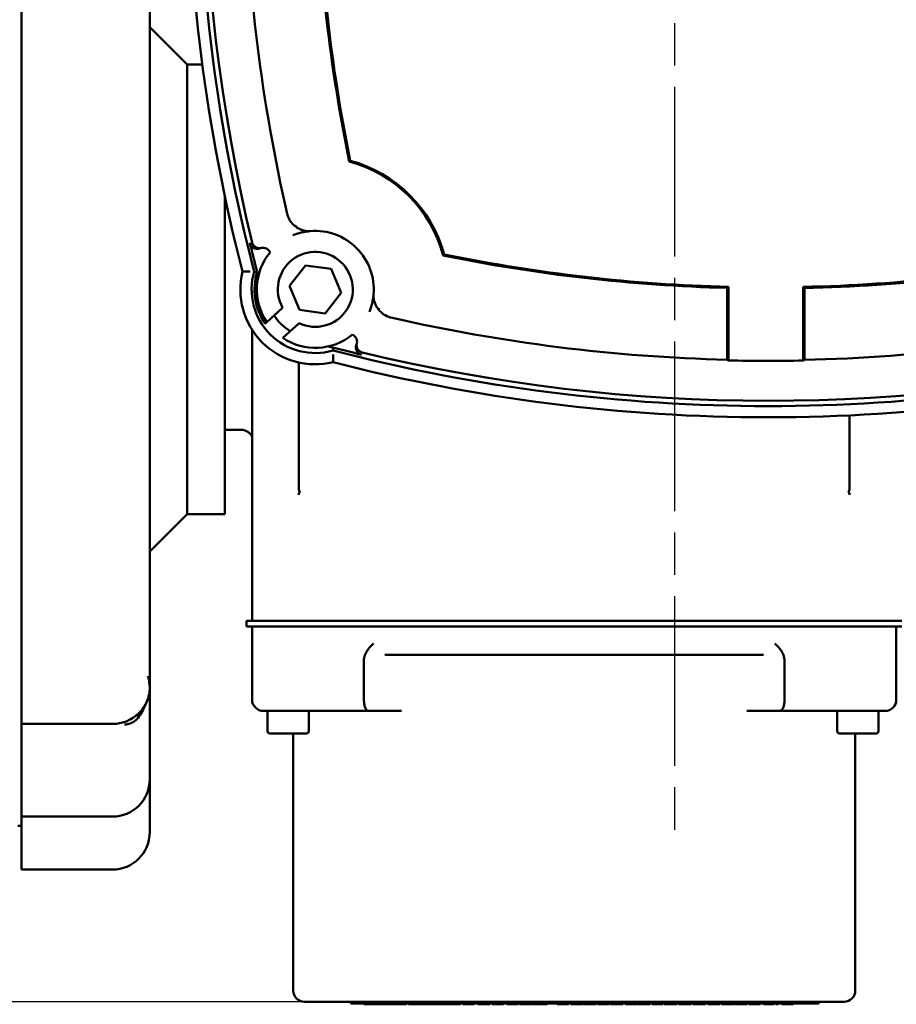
# Model space of a CAD drawing. Header units: millimetres. Extents: x 0 to 1680, y 0 to 1188.
# Tile 4 of 30: x 438 to 555, y 181 to 312. Entities that reach past the tile are written whole.
import ezdxf

# ---------------------------------------------------------------- set-up
doc = ezdxf.new("R2010")
doc.units = ezdxf.units.MM
doc.header["$LTSCALE"] = 4
doc.linetypes.add('CHAIN', pattern=[0.7087, 0.4724, -0.0591, 0.1181, -0.0591])
for name, color, linetype, lineweight in [('Видимый контур (ГОСТ)', 7, 'Continuous', 50), ('Маркер центра (ГОСТ)', 7, 'Continuous', 25), ('Размер (ГОСТ)', 7, 'Continuous', 25)]:
    doc.layers.add(name, color=color, linetype=linetype, lineweight=lineweight)
doc.styles.add('Обычный текст (ГОСТ)', font='GOST Common Italic.ttf')
doc.dimstyles.new('Обычный (ГОСТ)', dxfattribs={"dimscale": 4, "dimtxt": 3.5, "dimasz": 3.5, "dimexe": 1, "dimexo": 0, "dimgap": 0.5, "dimtad": 1, "dimtxsty": 'Обычный текст (ГОСТ)', "dimblk": 'Filled-1', "dimcen": 0.09, "dimdle": 15, "dimclrd": 256, "dimclre": 256, "dimclrt": 256, "dimazin": 2, "dimtfac": 0.714286, "dimtdec": 3, "dimtmove": 0, "dimatfit": 3, "dimfxl": 1, "dimtolj": 1, "dimlwd": 25, "dimlwe": 25, "dimarcsym": 0})

# ---------------------------------------------------------------- blocks, each defined once
blk = doc.blocks.new('Filled-1')
at = {"color": 0}
for p, q in [((0, 0), (-1, 0.1429)), ((-1, 0.1429), (-1, -0.1429)), ((-1, 0), (0, 0)), ((-1, -0.1429), (0, 0))]:
    blk.add_line(p, q, dxfattribs=at)
at = {"color": 0, "flags": 128}
blk.add_lwpolyline([(-1, -0.1429), (0, 0), (-1, 0.1429), (-1, -0.1429)], dxfattribs=at)
at = {"color": 0}
blk.add_solid([(-1, -0.1429), (0, 0), (-1, 0.1429), (-1, -0.1429)], dxfattribs=at)
blk = doc.blocks.new('*D15')
at = {"layer": 'Defpoints', "color": 0, "linetype": 'Continuous', "transparency": 16777216}
for p in [(540.41, 421.17), (193.57, 181.17), (479.74, 181.17)]:
    blk.add_point(p, dxfattribs=at)
at = {"layer": 'Размер (ГОСТ)', "linetype": 'Continuous', "lineweight": 25, "transparency": 16777216}
for p, q in [((540.41, 421.17), (189.57, 421.17)), ((193.57, 407.17), (193.57, 195.17)), ((479.74, 181.17), (189.57, 181.17))]:
    blk.add_line(p, q, dxfattribs=at)
at = {"layer": 'Размер (ГОСТ)', "linetype": 'Continuous', "lineweight": 25, "transparency": 16777216, "xscale": 14, "yscale": 14, "zscale": 14}
for p, rotation in [((193.57, 421.17), 90), ((193.57, 181.17), 270)]:
    blk.add_blockref('Filled-1', p, dxfattribs=dict(at, rotation=rotation))
at = {"layer": 'Размер (ГОСТ)', "linetype": 'Continuous', "lineweight": 25, "transparency": 16777216, "insert": (177.57, 285.58), "char_height": 14, "attachment_point": 1, "rotation": 90, "style": 'Обычный текст (ГОСТ)'}
blk.add_mtext('\\A1;240', dxfattribs=at)

msp = doc.modelspace()

# ---------------------------------------------------------------- linework, layer by layer
at = {"layer": 'Видимый контур (ГОСТ)'}
for p, q in [((438.266, 334.356), (438.266, 218.237)), ((455.366, 315.995), (455.366, 224.612)), ((460.366, 306.245), (455.366, 311.245)), ((460.366, 306.245), (462.38, 306.245)), ((460.366, 306.245), (460.366, 246.245)), ((465.365, 246.245), (465.365, 288.765)), ((474.021, 276.704), (476.138, 279.446)), ((476.138, 279.446), (479.571, 278.984)), ((479.571, 278.984), (480.887, 275.78)), ((475.338, 273.499), (474.021, 276.704)), ((532.408, 276.438), (532.408, 267.699)), ((532.565, 276.592), (532.565, 266.763)), ((542.565, 266.749), (542.565, 276.577)), ((542.722, 267.684), (542.722, 276.423)), ((480.887, 275.78), (478.771, 273.038)), ((470.983, 271.884), (473.095, 273.794)), ((478.771, 273.038), (475.338, 273.499)), ((469.021, 231.982), (469.021, 270.868)), ((470.754, 271.677), (470.729, 271.654)), ((470.983, 271.884), (470.754, 271.677)), ((475.29, 271.734), (473.109, 269.762)), ((475.262, 249.634), (475.262, 266.485)), ((548.728, 249.634), (548.728, 259.423)), ((467.615, 257.495), (465.365, 257.495)), ((460.366, 246.245), (455.366, 241.245)), ((460.366, 246.245), (465.365, 246.245)), ((475.404, 231.982), (468.271, 231.982)), ((468.271, 231.232), (468.271, 231.982)), ((475.404, 231.982), (483.39, 231.982)), ((483.39, 231.982), (484.239, 231.982)), ((484.239, 231.982), (539.75, 231.982)), ((539.75, 231.982), (540.6, 231.982)), ((540.6, 231.982), (548.586, 231.982)), ((555.719, 231.982), (548.586, 231.982)), ((475.404, 231.232), (468.271, 231.232)), ((469.021, 221.482), (469.021, 231.232)), ((475.404, 231.232), (483.39, 231.232)), ((483.39, 231.232), (484.239, 231.232)), ((484.239, 231.232), (539.75, 231.232)), ((539.75, 231.232), (540.6, 231.232)), ((540.6, 231.232), (548.586, 231.232)), ((555.719, 231.232), (548.586, 231.232)), ((554.969, 221.482), (554.969, 231.232)), ((486.726, 227.482), (537.267, 227.482)), ((483.942, 221.482), (483.942, 226.689)), ((540.05, 221.482), (540.05, 226.689)), ((455.366, 224.612), (455.366, 223.145)), ((455.366, 223.092), (455.366, 223.145)), ((455.366, 223.092), (455.366, 222.152)), ((474.979, 219.982), (470.521, 219.982)), ((471.083, 217.282), (471.083, 219.982)), ((474.979, 219.982), (482.965, 219.982)), ((476.583, 217.282), (476.583, 219.982)), ((482.965, 219.982), (484.658, 219.982)), ((484.658, 219.982), (488.976, 219.982)), ((535.017, 219.982), (539.334, 219.982)), ((539.334, 219.982), (541.025, 219.982)), ((541.025, 219.982), (549.011, 219.982)), ((547.083, 217.282), (547.083, 219.982)), ((553.469, 219.982), (549.011, 219.982)), ((552.583, 217.282), (552.583, 219.982)), ((450.366, 218.237), (438.266, 218.237)), ((438.266, 218.237), (438.266, 205.868)), ((476.283, 216.982), (471.383, 216.982)), ((474.495, 216.982), (474.495, 182.67)), ((552.283, 216.982), (547.383, 216.982)), ((549.495, 182.67), (549.495, 216.982)), ((455.366, 215.722), (455.366, 210.868)), ((455.366, 210.868), (455.366, 203.797)), ((438.266, 205.868), (438.266, 198.797)), ((450.366, 205.868), (438.266, 205.868)), ((438.266, 204.642), (437.766, 204.642)), ((450.366, 198.797), (438.266, 198.797)), ((479.745, 181.17), (475.995, 181.17)), ((479.745, 181.17), (544.245, 181.17)), ((482.177, 181.17), (482.177, 180.92)), ((544.613, 180.92), (482.177, 180.92)), ((483.928, 180.92), (483.928, 180.82)), ((483.934, 180.82), (483.928, 180.82)), ((483.934, 180.92), (483.934, 180.82)), ((484.163, 180.82), (483.934, 180.82)), ((484.163, 180.92), (484.163, 180.82)), ((484.857, 180.82), (484.163, 180.82)), ((485.948, 180.82), (484.857, 180.82)), ((486.566, 180.82), (485.948, 180.82)), ((486.566, 180.92), (486.566, 180.82)), ((487.006, 180.82), (486.566, 180.82)), ((487.006, 180.92), (487.006, 180.82)), ((487.581, 180.82), (487.006, 180.82)), ((487.581, 180.92), (487.581, 180.82)), ((488.809, 180.82), (487.581, 180.82)), ((488.809, 180.92), (488.809, 180.82)), ((489.187, 180.82), (488.809, 180.82)), ((489.187, 180.92), (489.187, 180.82)), ((489.422, 180.82), (489.187, 180.82)), ((489.634, 180.82), (489.422, 180.82)), ((489.634, 180.92), (489.634, 180.82)), ((489.883, 180.92), (489.883, 180.82)), ((490.372, 180.82), (489.883, 180.82)), ((490.372, 180.92), (490.372, 180.82)), ((490.64, 180.82), (490.372, 180.82)), ((490.718, 180.82), (490.64, 180.82)), ((490.718, 180.92), (490.718, 180.82)), ((491.074, 180.82), (490.718, 180.82)), ((491.074, 180.92), (491.074, 180.82)), ((491.859, 180.82), (491.074, 180.82)), ((492.635, 180.82), (491.859, 180.82)), ((492.98, 180.82), (492.635, 180.82)), ((492.98, 180.92), (492.98, 180.82)), ((493.433, 180.82), (492.98, 180.82)), ((493.433, 180.92), (493.433, 180.82)), ((493.638, 180.82), (493.433, 180.82)), ((493.638, 180.92), (493.638, 180.82)), ((494.043, 180.82), (493.638, 180.82)), ((494.043, 180.92), (494.043, 180.82)), ((494.174, 180.82), (494.043, 180.82)), ((494.739, 180.82), (494.174, 180.82)), ((495.307, 180.82), (494.739, 180.82)), ((495.438, 180.82), (495.307, 180.82)), ((495.438, 180.92), (495.438, 180.82)), ((495.843, 180.82), (495.438, 180.82)), ((495.843, 180.92), (495.843, 180.82)), ((495.975, 180.82), (495.843, 180.82)), ((496.825, 180.82), (495.975, 180.82)), ((496.825, 180.92), (496.825, 180.82)), ((497.155, 180.92), (497.155, 180.82)), ((498.657, 180.82), (497.155, 180.82)), ((498.657, 180.92), (498.657, 180.82)), ((499.123, 180.92), (499.123, 180.82)), ((499.444, 180.82), (499.123, 180.82)), ((499.444, 180.92), (499.444, 180.82)), ((500.026, 180.82), (499.444, 180.82)), ((500.72, 180.82), (500.026, 180.82)), ((500.72, 180.92), (500.72, 180.82)), ((501.053, 180.92), (501.053, 180.82)), ((501.37, 180.82), (501.053, 180.82)), ((501.37, 180.92), (501.37, 180.82)), ((502.255, 180.82), (501.37, 180.82)), ((502.255, 180.92), (502.255, 180.82)), ((502.556, 180.82), (502.255, 180.82)), ((502.556, 180.92), (502.556, 180.82)), ((503.021, 180.92), (503.021, 180.82)), ((503.721, 180.82), (503.021, 180.82)), ((504.221, 180.82), (503.721, 180.82)), ((504.417, 180.82), (504.221, 180.82)), ((504.417, 180.92), (504.417, 180.82)), ((504.515, 180.82), (504.417, 180.82)), ((504.515, 180.92), (504.515, 180.82)), ((504.717, 180.92), (504.717, 180.82)), ((505.569, 180.82), (504.717, 180.82)), ((506.419, 180.82), (505.569, 180.82)), ((506.419, 180.92), (506.419, 180.82)), ((506.531, 180.92), (506.531, 180.82)), ((506.656, 180.82), (506.531, 180.82)), ((506.656, 180.92), (506.656, 180.82)), ((507.025, 180.82), (506.656, 180.82)), ((507.025, 180.92), (507.025, 180.82)), ((508.192, 180.82), (507.025, 180.82)), ((508.192, 180.92), (508.192, 180.82)), ((508.381, 180.82), (508.192, 180.82)), ((508.381, 180.92), (508.381, 180.82)), ((509.721, 180.92), (509.721, 180.82)), ((510.042, 180.82), (509.721, 180.82)), ((510.042, 180.92), (510.042, 180.82)), ((510.108, 180.82), (510.042, 180.82)), ((510.108, 180.92), (510.108, 180.82)), ((510.435, 180.82), (510.108, 180.82)), ((510.898, 180.82), (510.435, 180.82)), ((510.898, 180.92), (510.898, 180.82)), ((511.22, 180.82), (510.898, 180.82)), ((511.22, 180.92), (511.22, 180.82)), ((511.553, 180.92), (511.553, 180.82)), ((512.434, 180.82), (511.553, 180.82)), ((512.986, 180.82), (512.434, 180.82)), ((513.198, 180.82), (512.986, 180.82)), ((513.198, 180.92), (513.198, 180.82)), ((513.296, 180.92), (513.296, 180.82)), ((514.914, 180.82), (513.296, 180.82)), ((514.914, 180.92), (514.914, 180.82)), ((515.153, 180.92), (515.153, 180.82)), ((515.853, 180.82), (515.153, 180.82)), ((516.353, 180.82), (515.853, 180.82)), ((516.549, 180.82), (516.353, 180.82)), ((516.549, 180.92), (516.549, 180.82)), ((516.647, 180.82), (516.549, 180.82)), ((516.647, 180.92), (516.647, 180.82)), ((516.853, 180.92), (516.853, 180.82)), ((517.734, 180.82), (516.853, 180.82)), ((518.286, 180.82), (517.734, 180.82)), ((518.498, 180.82), (518.286, 180.82)), ((518.498, 180.92), (518.498, 180.82)), ((518.823, 180.92), (518.823, 180.82)), ((519.144, 180.82), (518.823, 180.82)), ((519.144, 180.92), (519.144, 180.82)), ((519.727, 180.82), (519.144, 180.82)), ((520.42, 180.82), (519.727, 180.82)), ((520.42, 180.92), (520.42, 180.82)), ((520.527, 180.92), (520.527, 180.82)), ((522.145, 180.82), (520.527, 180.82)), ((522.145, 180.92), (522.145, 180.82)), ((522.384, 180.92), (522.384, 180.82)), ((522.705, 180.82), (522.384, 180.82)), ((522.705, 180.92), (522.705, 180.82)), ((523.059, 180.82), (522.705, 180.82)), ((523.627, 180.82), (523.059, 180.82)), ((523.825, 180.82), (523.627, 180.82)), ((523.825, 180.92), (523.825, 180.82)), ((523.996, 180.92), (523.996, 180.82)), ((524.848, 180.82), (523.996, 180.82)), ((525.698, 180.82), (524.848, 180.82)), ((525.698, 180.92), (525.698, 180.82)), ((525.91, 180.92), (525.91, 180.82)), ((525.97, 180.82), (525.91, 180.82)), ((526.213, 180.82), (525.97, 180.82)), ((527.046, 180.82), (526.213, 180.82)), ((527.489, 180.82), (527.046, 180.82)), ((527.489, 180.92), (527.489, 180.82)), ((527.61, 180.82), (527.489, 180.82)), ((527.61, 180.92), (527.61, 180.82)), ((527.812, 180.92), (527.812, 180.82)), ((528.664, 180.82), (527.812, 180.82)), ((529.514, 180.82), (528.664, 180.82)), ((529.514, 180.92), (529.514, 180.82)), ((529.843, 180.92), (529.843, 180.82)), ((530.165, 180.82), (529.843, 180.82)), ((530.165, 180.92), (530.165, 180.82)), ((530.747, 180.82), (530.165, 180.82)), ((531.441, 180.82), (530.747, 180.82)), ((531.441, 180.92), (531.441, 180.82)), ((531.638, 180.92), (531.638, 180.82)), ((532.49, 180.82), (531.638, 180.82)), ((533.341, 180.82), (532.49, 180.82)), ((533.341, 180.92), (533.341, 180.82)), ((533.443, 180.92), (533.443, 180.82)), ((535.061, 180.82), (533.443, 180.82)), ((535.061, 180.92), (535.061, 180.82)), ((535.3, 180.92), (535.3, 180.82)), ((535.621, 180.82), (535.3, 180.82)), ((535.621, 180.92), (535.621, 180.82)), ((536.482, 180.82), (535.621, 180.82)), ((536.482, 180.92), (536.482, 180.82)), ((536.803, 180.82), (536.482, 180.82)), ((536.803, 180.92), (536.803, 180.82)), ((537.266, 180.92), (537.266, 180.82)), ((537.587, 180.82), (537.266, 180.82)), ((537.587, 180.92), (537.587, 180.82)), ((537.912, 180.82), (537.587, 180.82)), ((538.48, 180.82), (537.912, 180.82)), ((538.678, 180.82), (538.48, 180.82)), ((538.678, 180.92), (538.678, 180.82)), ((538.9, 180.92), (538.9, 180.82)), ((539.221, 180.82), (538.9, 180.82)), ((539.221, 180.92), (539.221, 180.82)), ((539.686, 180.92), (539.686, 180.82)), ((539.921, 180.82), (539.686, 180.82)), ((539.921, 180.92), (539.921, 180.82)), ((540.197, 180.82), (539.921, 180.82)), ((540.197, 180.92), (540.197, 180.82)), ((540.483, 180.82), (540.197, 180.82)), ((540.769, 180.82), (540.483, 180.82)), ((540.769, 180.92), (540.769, 180.82)), ((541.045, 180.82), (540.769, 180.82)), ((541.045, 180.92), (541.045, 180.82)), ((541.189, 180.82), (541.045, 180.82)), ((541.189, 180.92), (541.189, 180.82)), ((547.995, 181.17), (544.245, 181.17)), ((544.613, 181.17), (544.613, 180.92))]:
    msp.add_line(p, q, dxfattribs=at)
for centre, radius, start, end in [((693.196, 336.671), 232.812, 165.55894, 194.44106), ((693.196, 336.671), 231.313, 165.4619, 194.5381), ((693.196, 336.671), 230.614, 166.41796, 193.58204), ((693.196, 336.671), 225.194, 181.3061, 192.9145), ((693.196, 336.671), 215.614, 181.37057, 191.606), ((693.196, 336.671), 215.457, 181.32975, 191.58021), ((477.454, 276.242), 17.644, 14.89473, 75.10527), ((477.454, 276.242), 17.802, 15.20837, 74.79163), ((477.454, 276.242), 7.802, 355.11373, 94.88627), ((693.196, 336.671), 230.92, 193.58862, 194.56518), ((470.49, 280.809), 1, 21.99796, 104.08834), ((477.454, 276.242), 5, 244.35456, 209.31692), ((477.454, 276.242), 7.802, 140.69555, 213.955), ((537.883, 491.983), 215.614, 258.394, 268.54483), ((537.883, 491.983), 215.457, 258.41979, 268.58559), ((537.883, 491.983), 215.457, 271.24509, 281.58021), ((537.883, 491.983), 215.614, 271.28597, 281.606), ((477.454, 276.242), 10, 166.295, 283.705), ((477.454, 276.242), 8.5, 163.85219, 286.14781), ((477.454, 276.242), 8.107, 163.09837, 214.26471), ((477.454, 276.242), 6.5, 212.30526, 239.04235), ((537.883, 491.983), 225.194, 257.0855, 268.6129), ((537.883, 491.983), 225.194, 271.2251, 282.9145), ((477.454, 276.242), 7.802, 236.15491, 309.30445), ((482.022, 269.278), 1, 345.91166, 68.00204), ((537.883, 491.983), 230.92, 255.28146, 256.41138), ((537.883, 491.983), 231.313, 255.4619, 284.5381), ((537.883, 491.983), 230.614, 256.41796, 283.58204), ((537.883, 491.983), 232.812, 255.55894, 284.44106), ((537.883, 491.983), 225.283, 268.64729, 271.19078), ((467.615, 255.995), 1.5, 20.43459, 90), ((470.521, 221.482), 1.5, 180, 270), ((553.469, 221.482), 1.5, 270, 0), ((471.383, 217.282), 0.3, 180, 270), ((476.283, 217.282), 0.3, 270, 0), ((547.383, 217.282), 0.3, 180, 270), ((552.283, 217.282), 0.3, 270, 0), ((450.366, 210.868), 5, 270, 0), ((450.366, 203.797), 5, 270, 0), ((475.995, 182.67), 1.5, 180, 270), ((547.995, 182.67), 1.5, 270, 0)]:
    msp.add_arc(centre, radius, start, end, dxfattribs=at)
for centre, major_axis, ratio, start_param, end_param in [((1230.467, -2863.214), (-760.212, 3144.995), 0.0174578, 0.0001432, 0.002848), ((-2662.001, 1029.254), (3144.995, -760.212), 0.0174578, 6.2803373, 6.2830421), ((812.113, 491.983), (-411.553, 0), 0.7456588, 0.8236151, 0.8240555), ((264.162, 491.983), (410.79, 0), 0.7456588, 5.4570531, 5.4574935)]:
    msp.add_ellipse(centre, major_axis=major_axis, ratio=ratio, start_param=start_param, end_param=end_param, dxfattribs=at)
for points in [[(482.124, 293.42), (482.079, 293.378), (482.034, 293.335), (481.99, 293.293)], [(494.632, 280.912), (494.59, 280.867), (494.548, 280.822), (494.506, 280.777)], [(469.29, 278.606), (469.424, 278.604), (469.561, 278.601), (469.697, 278.599)], [(479.818, 268.077), (479.817, 268.2), (479.814, 268.325), (479.812, 268.45)], [(455.116, 224.612), (455.282, 224.121), (455.366, 223.608), (455.366, 223.092)]]:
    msp.add_open_spline(points, degree=3, dxfattribs=at)
for points, knots in [([(474.832, 284.617), (474.734, 284.691), (474.636, 284.773), (474.325, 285.074), (474.149, 285.304), (473.941, 285.666), (473.878, 285.796), (473.773, 286.063), (473.731, 286.198), (473.698, 286.34)], [0.13924742, 0.13924742, 0.13924742, 0.13924742, 0.17358862, 0.17358862, 0.25091913, 0.25091913, 0.29088897, 0.29088897, 0.33015942, 0.33015942, 0.33015942, 0.33015942]), ([(474.476, 283.452), (474.645, 283.522), (474.815, 283.586), (475.191, 283.711), (475.396, 283.77), (475.604, 283.821), (475.821, 283.874), (476.039, 283.917), (476.435, 283.978), (476.612, 284), (476.79, 284.015)], [-9.9895458, -9.9895458, -9.9895458, -9.9895458, -7.8452225, -7.8452225, -5.3004215, -5.3004215, -5.3004215, -2.6502108, -2.6502108, -0.5437453, -0.5437453, -0.5437453, -0.5437453]), ([(474.832, 284.617), (474.862, 284.671), (474.893, 284.725), (474.925, 284.78), (474.926, 284.782), (474.927, 284.784)], [0.161738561, 0.161738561, 0.161738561, 0.161738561, 0.17775621, 0.17775621, 0.178319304, 0.178319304, 0.178319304, 0.178319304]), ([(476.157, 284.044), (476.151, 284.045), (476.138, 284.047), (476.097, 284.055), (476.066, 284.061), (475.973, 284.08), (475.894, 284.099), (475.651, 284.17), (475.451, 284.243), (475.101, 284.43), (474.964, 284.517), (474.832, 284.617)], [0.0000155, 0.0000155, 0.0000155, 0.0000155, 0.01243753, 0.01243753, 0.02798789, 0.02798789, 0.05721604, 0.05721604, 0.10680578, 0.10680578, 0.13889955, 0.13889955, 0.13889955, 0.13889955]), ([(476.79, 284.015), (476.775, 284.014), (476.76, 284.013), (476.728, 284.01), (476.711, 284.009), (476.669, 284.007), (476.646, 284.006), (476.576, 284.004), (476.532, 284.005), (476.358, 284.009), (476.245, 284.025), (476.157, 284.044)], [0, 0, 0, 0, 0.00455788, 0.00455788, 0.01036673, 0.01036673, 0.02110387, 0.02110387, 0.04882238, 0.04882238, 0.15781205, 0.15781205, 0.15781205, 0.15781205]), ([(470.101, 281.73), (470.061, 281.713), (470.019, 281.699), (469.977, 281.687), (469.934, 281.676), (469.891, 281.667), (469.847, 281.661), (469.805, 281.655), (469.764, 281.652), (469.722, 281.652), (469.687, 281.651), (469.652, 281.653), (469.617, 281.656), (469.573, 281.66), (469.529, 281.668), (469.486, 281.678), (469.443, 281.688), (469.401, 281.701), (469.359, 281.716), (469.353, 281.718), (469.347, 281.721), (469.341, 281.723), (469.3, 281.74), (469.26, 281.759), (469.221, 281.78), (469.199, 281.793), (469.177, 281.807), (469.155, 281.821), (469.119, 281.846), (469.083, 281.873), (469.05, 281.903), (469.039, 281.913), (469.028, 281.923), (469.017, 281.934), (468.985, 281.965), (468.955, 281.998), (468.928, 282.032), (468.9, 282.067), (468.875, 282.104), (468.852, 282.142), (468.85, 282.147), (468.847, 282.151), (468.845, 282.156), (468.822, 282.194), (468.803, 282.234), (468.786, 282.275), (468.769, 282.316), (468.755, 282.357), (468.744, 282.4), (468.743, 282.405), (468.741, 282.411), (468.74, 282.416)], [0, 0, 0, 0, 0.01322701, 0.01322701, 0.01322701, 0.02659704, 0.02659704, 0.02659704, 0.03911789, 0.03911789, 0.03911789, 0.04966352, 0.04966352, 0.04966352, 0.06300213, 0.06300213, 0.06300213, 0.07631761, 0.07631761, 0.07631761, 0.07822334, 0.07822334, 0.07822334, 0.09159665, 0.09159665, 0.09159665, 0.0993611, 0.0993611, 0.0993611, 0.11277345, 0.11277345, 0.11277345, 0.11730206, 0.11730206, 0.11730206, 0.13064071, 0.13064071, 0.13064071, 0.14401556, 0.14401556, 0.14401556, 0.14555298, 0.14555298, 0.14555298, 0.1589521, 0.1589521, 0.1589521, 0.17208228, 0.17208228, 0.17208228, 0.1738043, 0.1738043, 0.1738043, 0.1738043]), ([(470.247, 281.779), (470.204, 281.768), (470.161, 281.76), (470.117, 281.755), (470.073, 281.75), (470.029, 281.748), (469.984, 281.749), (469.943, 281.75), (469.901, 281.753), (469.86, 281.759), (469.84, 281.762), (469.82, 281.766), (469.8, 281.77), (469.756, 281.779), (469.714, 281.791), (469.672, 281.805), (469.63, 281.82), (469.589, 281.838), (469.55, 281.858), (469.531, 281.867), (469.513, 281.877), (469.495, 281.888), (469.459, 281.909), (469.425, 281.932), (469.393, 281.957), (469.358, 281.984), (469.324, 282.013), (469.293, 282.045), (469.262, 282.077), (469.233, 282.11), (469.206, 282.146), (469.179, 282.181), (469.155, 282.218), (469.133, 282.257), (469.121, 282.278), (469.11, 282.299), (469.1, 282.321), (469.081, 282.361), (469.064, 282.402), (469.051, 282.444), (469.043, 282.467), (469.037, 282.49), (469.031, 282.514)], [0, 0, 0, 0, 0.01323957, 0.01323957, 0.01323957, 0.02659687, 0.02659687, 0.02659687, 0.03911702, 0.03911702, 0.03911702, 0.04526964, 0.04526964, 0.04526964, 0.05858958, 0.05858958, 0.05858958, 0.07189878, 0.07189878, 0.07189878, 0.07822178, 0.07822178, 0.07822178, 0.09056101, 0.09056101, 0.09056101, 0.10396742, 0.10396742, 0.10396742, 0.11730025, 0.11730025, 0.11730025, 0.13067842, 0.13067842, 0.13067842, 0.13785858, 0.13785858, 0.13785858, 0.15113182, 0.15113182, 0.15113182, 0.15841694, 0.15841694, 0.15841694, 0.15841694]), ([(468.772, 278.611), (468.698, 278.612), (468.624, 278.612), (468.552, 278.612), (468.481, 278.612), (468.413, 278.613), (468.347, 278.613), (468.225, 278.613), (468.114, 278.613), (468.022, 278.612), (467.932, 278.612), (467.86, 278.612), (467.812, 278.611), (467.764, 278.611), (467.739, 278.611), (467.739, 278.611)], [-0.31990975, -0.31990975, -0.31990975, -0.31990975, -0.29774915, -0.29774915, -0.29774915, -0.27613227, -0.27613227, -0.27613227, -0.23631761, -0.23631761, -0.23631761, -0.19772722, -0.19772722, -0.19772722, -0.15971948, -0.15971948, -0.15971948, -0.15971948]), ([(485.228, 275.577), (485.212, 275.397), (485.191, 275.218), (485.128, 274.819), (485.084, 274.598), (485.031, 274.38), (484.98, 274.174), (484.921, 273.971), (484.797, 273.599), (484.734, 273.43), (484.665, 273.263)], [-9.8462781, -9.8462781, -9.8462781, -9.8462781, -7.7165832, -7.7165832, -5.043143, -5.043143, -5.043143, -2.5215715, -2.5215715, -0.4004777, -0.4004777, -0.4004777, -0.4004777]), ([(485.256, 274.944), (485.241, 275.018), (485.225, 275.118), (485.218, 275.29), (485.217, 275.345), (485.219, 275.431), (485.22, 275.459), (485.222, 275.504), (485.223, 275.519), (485.225, 275.548), (485.226, 275.562), (485.228, 275.577)], [0.00046437, 0.00046437, 0.00046437, 0.00046437, 0.15724896, 0.15724896, 0.21516652, 0.21516652, 0.2377783, 0.2377783, 0.24704688, 0.24704688, 0.25539136, 0.25539136, 0.25539136, 0.25539136]), ([(485.83, 273.619), (485.735, 273.744), (485.652, 273.875), (485.496, 274.159), (485.428, 274.318), (485.35, 274.547), (485.326, 274.63), (485.296, 274.747), (485.287, 274.789), (485.275, 274.847), (485.271, 274.868), (485.265, 274.897), (485.263, 274.907), (485.259, 274.929), (485.257, 274.94), (485.256, 274.944)], [0.17512103, 0.17512103, 0.17512103, 0.17512103, 0.22225664, 0.22225664, 0.27832413, 0.27832413, 0.30987938, 0.30987938, 0.32787114, 0.32787114, 0.33854906, 0.33854906, 0.34514732, 0.34514732, 0.35559515, 0.35559515, 0.35559515, 0.35559515]), ([(485.996, 273.715), (485.994, 273.714), (485.992, 273.712), (485.937, 273.681), (485.883, 273.65), (485.83, 273.619)], [-0.00065039, -0.00065039, -0.00065039, -0.00065039, 0, 0, 0.018498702, 0.018498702, 0.018498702, 0.018498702]), ([(487.553, 272.485), (487.427, 272.514), (487.238, 272.563), (486.71, 272.808), (486.433, 272.988), (486.046, 273.354), (485.93, 273.486), (485.83, 273.619)], [0, 0, 0, 0, 0.03867243, 0.03867243, 0.08104669, 0.08104669, 0.10339071, 0.10339071, 0.10339071, 0.10339071]), ([(479.195, 268.637), (479.368, 268.589), (479.502, 268.55), (479.667, 268.501), (479.726, 268.483), (479.793, 268.46), (479.81, 268.453), (479.812, 268.45), (479.812, 268.45), (479.812, 268.45)], [0.721306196, 0.721306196, 0.721306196, 0.721306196, 0.762128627, 0.762128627, 0.789782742, 0.789782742, 0.809787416, 0.809787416, 0.810787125, 0.810787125, 0.810787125, 0.810787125]), ([(483.629, 267.527), (483.586, 267.538), (483.545, 267.551), (483.504, 267.567), (483.463, 267.583), (483.422, 267.602), (483.383, 267.623), (483.347, 267.644), (483.312, 267.666), (483.278, 267.69), (483.242, 267.716), (483.208, 267.745), (483.175, 267.776), (483.143, 267.806), (483.113, 267.838), (483.086, 267.872), (483.067, 267.895), (483.05, 267.919), (483.034, 267.943), (483.027, 267.953), (483.021, 267.963), (483.014, 267.973), (482.991, 268.01), (482.971, 268.049), (482.953, 268.089), (482.934, 268.129), (482.919, 268.171), (482.906, 268.214), (482.894, 268.253), (482.885, 268.294), (482.878, 268.335), (482.874, 268.358), (482.871, 268.381), (482.869, 268.405), (482.865, 268.449), (482.863, 268.493), (482.865, 268.538), (482.866, 268.564), (482.868, 268.59), (482.871, 268.616), (482.876, 268.661), (482.884, 268.704), (482.895, 268.747), (482.906, 268.79), (482.92, 268.832), (482.936, 268.873), (482.938, 268.878), (482.941, 268.884), (482.943, 268.889)], [0, 0, 0, 0, 0.01312312, 0.01312312, 0.01312312, 0.02655601, 0.02655601, 0.02655601, 0.0390419, 0.0390419, 0.0390419, 0.05245911, 0.05245911, 0.05245911, 0.06573805, 0.06573805, 0.06573805, 0.07453662, 0.07453662, 0.07453662, 0.07808554, 0.07808554, 0.07808554, 0.09130446, 0.09130446, 0.09130446, 0.10466337, 0.10466337, 0.10466337, 0.11714859, 0.11714859, 0.11714859, 0.12419585, 0.12419585, 0.12419585, 0.13754727, 0.13754727, 0.13754727, 0.14547648, 0.14547648, 0.14547648, 0.1588304, 0.1588304, 0.1588304, 0.17205676, 0.17205676, 0.17205676, 0.17380017, 0.17380017, 0.17380017, 0.17380017]), ([(483.726, 267.818), (483.684, 267.829), (483.642, 267.842), (483.601, 267.858), (483.56, 267.874), (483.52, 267.893), (483.481, 267.914), (483.444, 267.934), (483.409, 267.956), (483.376, 267.981), (483.339, 268.007), (483.305, 268.035), (483.273, 268.066), (483.241, 268.096), (483.211, 268.129), (483.183, 268.163), (483.178, 268.169), (483.174, 268.174), (483.169, 268.18), (483.149, 268.207), (483.13, 268.235), (483.112, 268.263), (483.088, 268.301), (483.068, 268.34), (483.05, 268.38), (483.032, 268.421), (483.016, 268.462), (483.003, 268.505), (482.995, 268.532), (482.988, 268.559), (482.983, 268.587), (482.98, 268.6), (482.977, 268.613), (482.975, 268.626), (482.968, 268.669), (482.964, 268.714), (482.962, 268.758), (482.961, 268.782), (482.961, 268.806), (482.962, 268.831), (482.964, 268.875), (482.969, 268.919), (482.976, 268.963), (482.981, 268.987), (482.986, 269.011), (482.991, 269.034)], [0, 0, 0, 0, 0.01315073, 0.01315073, 0.01315073, 0.02657039, 0.02657039, 0.02657039, 0.03904101, 0.03904101, 0.03904101, 0.05243859, 0.05243859, 0.05243859, 0.06575093, 0.06575093, 0.06575093, 0.06794925, 0.06794925, 0.06794925, 0.07809104, 0.07809104, 0.07809104, 0.09136373, 0.09136373, 0.09136373, 0.1047024, 0.1047024, 0.1047024, 0.11323539, 0.11323539, 0.11323539, 0.11716361, 0.11716361, 0.11716361, 0.13049835, 0.13049835, 0.13049835, 0.13778965, 0.13778965, 0.13778965, 0.15109884, 0.15109884, 0.15109884, 0.15841303, 0.15841303, 0.15841303, 0.15841303]), ([(479.824, 267.559), (479.824, 267.485), (479.824, 267.412), (479.825, 267.339), (479.825, 267.269), (479.825, 267.2), (479.825, 267.134), (479.825, 267.012), (479.825, 266.902), (479.825, 266.809), (479.825, 266.719), (479.824, 266.648), (479.824, 266.599), (479.824, 266.551), (479.824, 266.526), (479.824, 266.526)], [-0.31991784, -0.31991784, -0.31991784, -0.31991784, -0.29776324, -0.29776324, -0.29776324, -0.27614568, -0.27614568, -0.27614568, -0.23632802, -0.23632802, -0.23632802, -0.19773567, -0.19773567, -0.19773567, -0.15972751, -0.15972751, -0.15972751, -0.15972751]), ([(532.432, 266.855), (532.429, 266.896), (532.426, 266.943), (532.419, 267.079), (532.414, 267.202), (532.409, 267.43), (532.408, 267.575), (532.408, 267.699)], [0.053695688, 0.053695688, 0.053695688, 0.053695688, 0.074183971, 0.074183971, 0.111253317, 0.111253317, 0.148278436, 0.148278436, 0.148278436, 0.148278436]), ([(542.722, 267.684), (542.722, 267.561), (542.721, 267.416), (542.716, 267.187), (542.711, 267.064), (542.704, 266.929), (542.701, 266.882), (542.698, 266.841)], [0.444592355, 0.444592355, 0.444592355, 0.444592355, 0.481613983, 0.481613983, 0.51867828, 0.51867828, 0.53916577, 0.53916577, 0.53916577, 0.53916577]), ([(475.262, 248.831), (475.262, 248.835), (475.262, 248.839), (475.264, 248.948), (475.284, 249.025), (475.327, 249.145), (475.349, 249.183), (475.353, 249.224), (475.353, 249.227), (475.353, 249.231), (475.353, 249.231), (475.353, 249.232), (475.353, 249.232), (475.353, 249.232), (475.353, 249.232), (475.353, 249.232), (475.353, 249.232), (475.353, 249.233), (475.353, 249.233), (475.353, 249.233), (475.353, 249.234), (475.353, 249.24), (475.353, 249.246), (475.35, 249.262), (475.347, 249.272), (475.334, 249.309), (475.32, 249.34), (475.284, 249.438), (475.262, 249.52), (475.262, 249.634)], [0, 0, 0, 0, 0.00164664, 0.00164664, 0.04351698, 0.04351698, 0.09150508, 0.09150508, 0.09543463, 0.09543463, 0.09586994, 0.09586994, 0.0960433, 0.0960433, 0.09617368, 0.09617368, 0.09631742, 0.09631742, 0.09651731, 0.09651731, 0.09699389, 0.09699389, 0.1045486, 0.1045486, 0.11737374, 0.11737374, 0.14840649, 0.14840649, 0.19300885, 0.19300885, 0.19300885, 0.19300885]), ([(475.262, 248.831), (475.262, 248.835), (475.262, 248.839), (475.263, 248.932), (475.279, 249.011), (475.316, 249.107), (475.33, 249.135), (475.362, 249.186), (475.38, 249.21), (475.401, 249.231), (475.402, 249.232), (475.402, 249.232)], [0, 0, 0, 0, 0.001646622, 0.001646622, 0.037220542, 0.037220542, 0.052205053, 0.052205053, 0.066924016, 0.066924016, 0.067227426, 0.067227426, 0.067227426, 0.067227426]), ([(548.588, 249.232), (548.588, 249.232), (548.588, 249.231), (548.611, 249.209), (548.63, 249.184), (548.663, 249.13), (548.677, 249.101), (548.714, 249.002), (548.728, 248.921), (548.728, 248.831)], [-0.000248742, -0.000248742, -0.000248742, -0.000248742, 0, 0, 0.012593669, 0.012593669, 0.025496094, 0.025496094, 0.055065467, 0.055065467, 0.055065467, 0.055065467]), ([(548.728, 249.634), (548.728, 249.63), (548.728, 249.625), (548.726, 249.517), (548.705, 249.439), (548.663, 249.32), (548.641, 249.281), (548.637, 249.24), (548.637, 249.237), (548.637, 249.234), (548.637, 249.233), (548.637, 249.233), (548.637, 249.233), (548.637, 249.233), (548.637, 249.232), (548.637, 249.232), (548.637, 249.232), (548.637, 249.232), (548.637, 249.232), (548.637, 249.231), (548.637, 249.231), (548.637, 249.224), (548.637, 249.219), (548.64, 249.203), (548.643, 249.192), (548.656, 249.155), (548.67, 249.124), (548.705, 249.027), (548.728, 248.944), (548.728, 248.831)], [0, 0, 0, 0, 0.00164655, 0.00164655, 0.04351686, 0.04351686, 0.09150724, 0.09150724, 0.095437, 0.095437, 0.09587117, 0.09587117, 0.09604395, 0.09604395, 0.09617386, 0.09617386, 0.09631705, 0.09631705, 0.09651608, 0.09651608, 0.09699027, 0.09699027, 0.10454647, 0.10454647, 0.11736887, 0.11736887, 0.14838827, 0.14838827, 0.19300455, 0.19300455, 0.19300455, 0.19300455]), ([(485.226, 228.982), (485.224, 228.981), (485.223, 228.979), (484.966, 228.723), (484.738, 228.495), (484.437, 228.113), (484.332, 227.962), (484.239, 227.793)], [-0.00084498, -0.00084498, -0.00084498, -0.00084498, 0, 0, 0.14440006, 0.14440006, 0.22158845, 0.22158845, 0.22158845, 0.22158845]), ([(539.75, 227.797), (539.658, 227.965), (539.554, 228.114), (539.254, 228.495), (539.026, 228.723), (538.77, 228.979), (538.768, 228.981), (538.767, 228.982)], [0.13479343, 0.13479343, 0.13479343, 0.13479343, 0.20018935, 0.20018935, 0.32357723, 0.32357723, 0.32429939, 0.32429939, 0.32429939, 0.32429939]), ([(484.239, 227.793), (484.176, 227.676), (484.116, 227.548), (483.985, 227.174), (483.942, 226.934), (483.942, 226.689)], [0.394571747, 0.394571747, 0.394571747, 0.394571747, 0.426220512, 0.426220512, 0.478022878, 0.478022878, 0.478022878, 0.478022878]), ([(540.05, 226.689), (540.05, 226.89), (540.023, 227.162), (539.854, 227.596), (539.804, 227.7), (539.75, 227.797)], [0, 0, 0, 0, 0.0800391, 0.0800391, 0.1078255, 0.1078255, 0.1078255, 0.1078255]), ([(455.366, 223.145), (455.366, 223.49), (455.322, 223.846), (455.2, 224.344), (455.161, 224.479), (455.116, 224.612)], [-0.72143509, -0.72143509, -0.72143509, -0.72143509, -0.62519149, -0.62519149, -0.58882451, -0.58882451, -0.58882451, -0.58882451]), ([(455.366, 223.092), (455.366, 223.015), (455.364, 222.939), (455.329, 222.229), (455.172, 221.609), (454.622, 220.463), (454.234, 219.948), (453.276, 219.092), (452.716, 218.759), (451.595, 218.356), (451.056, 218.254), (450.463, 218.238), (450.414, 218.237), (450.366, 218.237)], [2.34937301, 2.34937301, 2.34937301, 2.34937301, 2.37301144, 2.37301144, 2.56830776, 2.56830776, 2.76361928, 2.76361928, 2.95894012, 2.95894012, 3.12242771, 3.12242771, 3.13701064, 3.13701064, 3.13701064, 3.13701064]), ([(455.365, 216.416), (455.366, 217.418), (455.366, 218.852), (455.366, 220.753), (455.366, 221.492), (455.366, 222.152)], [-0.84782877, -0.84782877, -0.84782877, -0.84782877, -0.28299284, -0.28299284, -0.00006979, -0.00006979, -0.00006979, -0.00006979]), ([(451.99, 218.173), (451.998, 218.173), (452.006, 218.173), (452.28, 218.186), (452.518, 218.224), (453.018, 218.39), (453.262, 218.534), (453.721, 218.943), (453.919, 219.191), (454.289, 219.748), (454.452, 220.05), (454.698, 220.562), (454.797, 220.787), (454.887, 221.016)], [-0.0025446, -0.0025446, -0.0025446, -0.0025446, 0, 0, 0.08520098, 0.08520098, 0.19161848, 0.19161848, 0.29833004, 0.29833004, 0.41079246, 0.41079246, 0.4929096, 0.4929096, 0.4929096, 0.4929096]), ([(484.658, 219.982), (484.525, 219.982), (484.406, 220.022), (484.218, 220.183), (484.146, 220.293), (484.039, 220.568), (484.003, 220.726), (483.955, 221.075), (483.944, 221.259), (483.942, 221.459), (483.942, 221.471), (483.942, 221.482)], [1.36730507, 1.36730507, 1.36730507, 1.36730507, 1.46099415, 1.46099415, 1.5438708, 1.5438708, 1.62085626, 1.62085626, 1.69533284, 1.69533284, 1.69988781, 1.69988781, 1.69988781, 1.69988781]), ([(540.05, 221.482), (540.05, 221.439), (540.05, 221.395), (540.044, 221.171), (540.029, 220.996), (539.978, 220.674), (539.941, 220.53), (539.838, 220.282), (539.772, 220.183), (539.641, 220.068), (539.585, 220.035), (539.465, 219.993), (539.401, 219.982), (539.334, 219.982)], [1.08365356, 1.08365356, 1.08365356, 1.08365356, 1.10159922, 1.10159922, 1.17552593, 1.17552593, 1.24892769, 1.24892769, 1.32569396, 1.32569396, 1.3738276, 1.3738276, 1.42112926, 1.42112926, 1.42112926, 1.42112926]), ([(455.366, 215.722), (455.366, 215.723), (455.366, 215.724), (455.366, 215.839), (455.366, 215.954), (455.366, 216.184), (455.366, 216.297), (455.365, 216.41)], [-0.099046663, -0.099046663, -0.099046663, -0.099046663, -0.098583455, -0.098583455, -0.04916909, -0.04916909, -0.0008237, -0.0008237, -0.0008237, -0.0008237])]:
    msp.add_open_spline(points, degree=3, knots=knots, dxfattribs=at)
for points, weights in [([(532.565, 276.592), (532.486, 276.515), (532.408, 276.438)], [0.999999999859, 0.999999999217, 0.999999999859]), ([(542.565, 276.577), (542.644, 276.5), (542.722, 276.423)], [0.99999999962, 0.999999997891, 0.99999999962])]:
    msp.add_rational_spline(points, weights, degree=2, dxfattribs=at)
at = {"layer": 'Маркер центра (ГОСТ)', "linetype": 'CHAIN', "ltscale": 11.993792}
msp.add_line((525.366, 439.292), (525.366, 202.058), dxfattribs=at)

# ---------------------------------------------------------------- dimensions: what is measured, and where the dimension line sits
at = {"layer": 'Размер (ГОСТ)', "linetype": 'Continuous', "lineweight": 25}
dim = msp.add_linear_dim(base=(193.567, 181.17), p1=(540.41, 421.17), p2=(479.745, 181.17), angle=270, dimstyle='Обычный (ГОСТ)', override={"dimgap": 0.5, "dimdec": 2, "dimtol": 0, "dimlim": 0, "dimtp": 0, "dimtm": 0, "dimtdec": 3, "dimtofl": 0, "dimatfit": 1}, dxfattribs=at)
dim.commit()
dim.dimension.update_dxf_attribs({"geometry": '*D15', "text_midpoint": (193.567, 301.17), "dimtype": 160})

doc.saveas('drawing.dxf')
